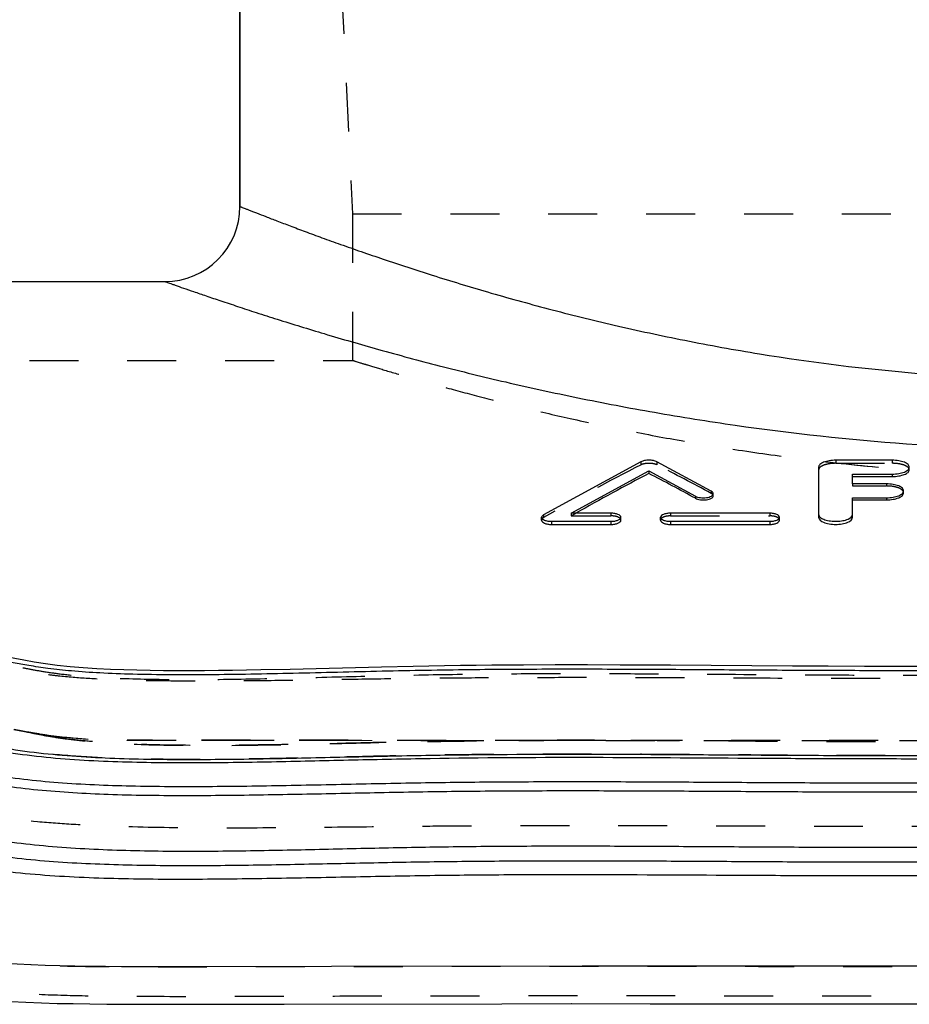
# Model space of a CAD drawing. Header units: millimetres. Extents: x 287 to 713, y 241 to 759.
# Tile 3 of 13: x 358 to 477, y 491 to 623. Entities that reach past the tile are written whole.
import ezdxf

# ---------------------------------------------------------------- set-up
doc = ezdxf.new("R2010")
doc.units = ezdxf.units.MM
doc.header["$LTSCALE"] = 65.185185
doc.linetypes.add('HIDDEN', pattern=[0.2, 0.1, -0.1])
for name, color, linetype in [('DEFAULT_2', 8, 'HIDDEN'), ('FASEN', 7, 'CONTINUOUS'), ('KOERPER', 7, 'CONTINUOUS'), ('KONST.EL_MIT_GEO', 7, 'CONTINUOUS')]:
    doc.layers.add(name, color=color, linetype=linetype)

msp = doc.modelspace()

# ---------------------------------------------------------------- linework, layer by layer
at = {"layer": 'DEFAULT_2', "color": 8, "linetype": 'HIDDEN'}
msp.add_arc((500.48, 869.23), 307.47, 263.4631, 265.5558, dxfattribs=at)
msp.add_open_spline([(402.5, 577.25), (402.34, 577.3), (403.74, 576.87), (404.42, 576.66), (407.17, 575.83), (410.21, 574.94), (414.36, 573.77), (419.23, 572.47), (424.9, 571.03), (431.27, 569.54), (438.29, 568.04), (445.91, 566.59), (454.06, 565.25), (465.75, 563.63), (481.1, 562.18), (493.62, 561.78), (500, 561.78)], degree=3, knots=[0, 0, 0, 0, 0.005019, 0.02, 0.044712, 0.078797, 0.121785, 0.173133, 0.232239, 0.298471, 0.371172, 0.449662, 0.533239, 0.621166, 0.806881, 1, 1, 1, 1], dxfattribs=at)
at = {"layer": 'FASEN', "color": 7, "linetype": 'Continuous'}
msp.add_line((387.5, 597.75), (387.5, 748.75), dxfattribs=at)
at = {"layer": 'KOERPER', "color": 7, "linetype": 'Continuous'}
for p, q in [((387.5, 748.75), (387.5, 597.75)), ((343.58, 587.75), (377.5, 587.75)), ((474.39, 563.95), (466.85, 563.95)), ((440.92, 563.73), (427.94, 556.67)), ((450.28, 559.81), (443.04, 563.74)), ((464.58, 563.03), (464.58, 556.38)), ((476.66, 562.67), (476.66, 563.03)), ((431.64, 556.89), (441.98, 562.52)), ((441.98, 562.52), (441.98, 562.18)), ((441.98, 562.52), (448.17, 559.16)), ((469.11, 560.8), (469.11, 562.11)), ((469.11, 562.11), (474.39, 562.11)), ((469.11, 561.79), (474.39, 561.79)), ((474.39, 562.11), (474.39, 561.79)), ((473.64, 560.8), (469.11, 560.8)), ((448.17, 559.16), (448.17, 558.88)), ((450.55, 559.21), (450.55, 559.48)), ((469.11, 556.38), (469.11, 558.96)), ((469.11, 558.96), (473.64, 558.96)), ((469.11, 558.68), (473.64, 558.68)), ((473.64, 558.96), (473.64, 558.68)), ((475.9, 559.61), (475.9, 559.88)), ((427.68, 555.97), (427.68, 556.35)), ((436.92, 556.89), (431.64, 556.89)), ((438.25, 555.97), (438.25, 556.35)), ((443.53, 555.97), (443.53, 556.35)), ((458.06, 556.89), (444.85, 556.89)), ((459.38, 555.97), (459.38, 556.35)), ((429, 555.82), (429, 555.4)), ((429, 555.82), (436.92, 555.82)), ((429, 555.4), (436.92, 555.4)), ((436.92, 555.82), (436.92, 555.4)), ((444.85, 555.82), (444.85, 555.4)), ((444.85, 555.82), (458.06, 555.82)), ((444.85, 555.4), (458.06, 555.4)), ((458.06, 555.82), (458.06, 555.4))]:
    msp.add_line(p, q, dxfattribs=at)
at = {"layer": 'KOERPER', "color": 8, "linetype": 'HIDDEN'}
for p, q in [((401, 627.25), (402.5, 596.75)), ((402.5, 596.75), (402.5, 577.23)), ((402.5, 596.75), (597.5, 596.75)), ((320.35, 577.25), (402.56, 577.25)), ((466.85, 563.95), (466.85, 563.54)), ((474.39, 563.95), (474.39, 563.54)), ((440.92, 563.73), (440.92, 563.34)), ((443.04, 563.74), (443.04, 563.34)), ((466.85, 563.54), (474.39, 563.54)), ((469.11, 560.8), (469.11, 560.52)), ((469.11, 560.52), (473.64, 560.52)), ((473.64, 560.8), (473.64, 560.52)), ((450.28, 559.81), (450.28, 559.53)), ((427.94, 556.67), (427.94, 556.31)), ((431.64, 556.89), (431.64, 556.54)), ((431.64, 556.54), (436.92, 556.54)), ((436.92, 556.89), (436.92, 556.54)), ((444.85, 556.89), (444.85, 556.54)), ((444.85, 556.54), (458.06, 556.54)), ((458.06, 556.89), (458.06, 556.54))]:
    msp.add_line(p, q, dxfattribs=at)
for centre, major_axis, ratio, start_param, end_param in [((433.84, 262.25), (159.04, 311.62), 0.591372, 0.682898, 0.736233), ((450.14, 262.25), (-159.89, 311.41), 0.592376, -0.714721, -0.685039), ((437.14, 262.25), (159.04, 311.62), 0.591372, 13.298446, 13.300976)]:
    msp.add_ellipse(centre, major_axis=major_axis, ratio=ratio, start_param=start_param, end_param=end_param, dxfattribs=at)
at = {"layer": 'KOERPER', "color": 7, "linetype": 'Continuous'}
for centre, major_axis, ratio, start_param, end_param in [((437.14, 262.25), (159.04, 311.62), 0.591372, 0.6921, 0.732075), ((446.84, 262.25), (-159.89, 311.41), 0.592376, -0.719591, -0.694245)]:
    msp.add_ellipse(centre, major_axis=major_axis, ratio=ratio, start_param=start_param, end_param=end_param, dxfattribs=at)
for points, knots in [([(443.04, 563.74), (442.89, 563.81), (442.54, 563.92), (441.98, 563.97), (441.42, 563.92), (441.07, 563.81), (440.92, 563.73)], [0, 0, 0, 0, 0.226726, 0.500136, 0.773471, 1, 1, 1, 1]), ([(466.85, 563.95), (466.56, 563.95), (466.01, 563.91), (465.38, 563.75), (464.97, 563.56), (464.76, 563.4), (464.62, 563.23), (464.58, 563.09), (464.58, 563.03)], [0, 0, 0, 0, 0.333312, 0.625177, 0.745675, 0.846486, 0.929121, 1, 1, 1, 1]), ([(476.66, 563.03), (476.66, 563.09), (476.62, 563.23), (476.48, 563.4), (476.27, 563.56), (475.86, 563.75), (475.23, 563.91), (474.68, 563.95), (474.39, 563.95)], [0, 0, 0, 0, 0.070879, 0.153514, 0.254325, 0.374823, 0.666688, 1, 1, 1, 1]), ([(474.39, 562.11), (474.68, 562.11), (475.23, 562.15), (475.86, 562.31), (476.27, 562.5), (476.48, 562.66), (476.62, 562.83), (476.66, 562.97), (476.66, 563.03)], [0, 0, 0, 0, 0.333312, 0.625177, 0.745675, 0.846486, 0.929121, 1, 1, 1, 1]), ([(474.39, 561.79), (474.68, 561.79), (475.11, 561.82), (475.64, 561.93), (475.98, 562.04), (476.26, 562.17), (476.48, 562.32), (476.62, 562.48), (476.66, 562.61), (476.66, 562.67)], [0, 0, 0, 0, 0.336363, 0.491125, 0.630536, 0.751127, 0.851175, 0.931971, 1, 1, 1, 1]), ([(475.9, 559.88), (475.9, 559.94), (475.87, 560.08), (475.73, 560.25), (475.51, 560.41), (475.11, 560.6), (474.47, 560.76), (473.93, 560.8), (473.64, 560.8)], [0, 0, 0, 0, 0.070879, 0.153514, 0.254325, 0.374823, 0.666688, 1, 1, 1, 1]), ([(448.17, 559.16), (448.26, 559.11), (448.48, 559.03), (448.84, 558.96), (449.24, 558.94), (449.63, 558.96), (449.99, 559.04), (450.28, 559.15), (450.48, 559.29), (450.55, 559.42), (450.55, 559.48)], [0, 0, 0, 0, 0.121561, 0.265704, 0.421929, 0.577769, 0.720824, 0.840756, 0.932078, 1, 1, 1, 1]), ([(448.17, 558.88), (448.26, 558.83), (448.48, 558.75), (448.84, 558.68), (449.24, 558.66), (449.63, 558.68), (449.99, 558.76), (450.28, 558.87), (450.48, 559.01), (450.55, 559.15), (450.55, 559.21)], [0, 0, 0, 0, 0.121595, 0.26561, 0.421616, 0.577252, 0.720182, 0.840151, 0.93171, 1, 1, 1, 1]), ([(450.55, 559.48), (450.55, 559.54), (450.48, 559.69), (450.36, 559.77), (450.28, 559.81)], [0, 0, 0, 0, 0.423828, 1, 1, 1, 1]), ([(473.64, 558.96), (473.93, 558.96), (474.47, 559), (475.11, 559.16), (475.51, 559.35), (475.73, 559.51), (475.87, 559.69), (475.9, 559.82), (475.9, 559.88)], [0, 0, 0, 0, 0.333312, 0.625177, 0.745675, 0.846486, 0.929121, 1, 1, 1, 1]), ([(473.64, 558.68), (473.93, 558.68), (474.47, 558.72), (475.11, 558.88), (475.51, 559.08), (475.73, 559.24), (475.87, 559.41), (475.9, 559.55), (475.9, 559.61)], [0, 0, 0, 0, 0.332964, 0.624749, 0.745348, 0.846318, 0.929098, 1, 1, 1, 1]), ([(427.94, 556.67), (427.87, 556.64), (427.75, 556.55), (427.68, 556.41), (427.68, 556.35)], [0, 0, 0, 0, 0.575974, 1, 1, 1, 1]), ([(427.68, 556.35), (427.68, 556.17), (427.97, 556), (428.27, 555.9), (428.58, 555.83), (428.83, 555.82), (429, 555.82)], [0, 0, 0, 0, 0.362933, 0.504173, 0.660575, 1, 1, 1, 1]), ([(438.25, 556.35), (438.25, 556.53), (437.95, 556.71), (437.65, 556.8), (437.34, 556.87), (437.09, 556.89), (436.92, 556.89)], [0, 0, 0, 0, 0.362913, 0.504155, 0.660559, 1, 1, 1, 1]), ([(436.92, 555.82), (437.09, 555.82), (437.34, 555.83), (437.65, 555.9), (437.95, 556), (438.25, 556.17), (438.25, 556.35)], [0, 0, 0, 0, 0.339441, 0.495845, 0.637087, 1, 1, 1, 1]), ([(444.85, 556.89), (444.68, 556.89), (444.43, 556.87), (444.12, 556.8), (443.82, 556.71), (443.53, 556.53), (443.53, 556.35)], [0, 0, 0, 0, 0.339441, 0.495845, 0.637087, 1, 1, 1, 1]), ([(443.53, 556.35), (443.53, 556.17), (443.82, 556), (444.12, 555.9), (444.43, 555.83), (444.68, 555.82), (444.85, 555.82)], [0, 0, 0, 0, 0.362913, 0.504155, 0.660559, 1, 1, 1, 1]), ([(459.38, 556.35), (459.38, 556.53), (459.09, 556.71), (458.79, 556.8), (458.47, 556.87), (458.23, 556.89), (458.06, 556.89)], [0, 0, 0, 0, 0.362913, 0.504155, 0.660559, 1, 1, 1, 1]), ([(458.06, 555.82), (458.23, 555.82), (458.47, 555.83), (458.79, 555.9), (459.09, 556), (459.38, 556.17), (459.38, 556.35)], [0, 0, 0, 0, 0.339441, 0.495845, 0.637087, 1, 1, 1, 1]), ([(464.58, 556.38), (464.58, 556.06), (465.07, 555.74), (465.6, 555.56), (466.13, 555.43), (466.85, 555.38), (467.56, 555.43), (468.1, 555.56), (468.62, 555.74), (469.11, 556.06), (469.11, 556.38)], [0, 0, 0, 0, 0.184496, 0.25473, 0.332238, 0.500001, 0.667765, 0.745272, 0.815506, 1, 1, 1, 1]), ([(464.6, 556.62), (464.64, 556.48), (464.82, 556.3), (465.12, 556.13), (465.54, 555.97), (466.18, 555.84), (466.85, 555.8), (467.41, 555.84), (467.81, 555.9), (468.17, 555.98), (468.66, 556.15), (469.11, 556.44), (469.11, 556.74)], [0, 0, 0, 0, 0.083514, 0.138949, 0.203473, 0.354383, 0.521112, 0.60448, 0.684551, 0.75908, 0.826157, 1, 1, 1, 1]), ([(427.68, 555.97), (427.68, 555.79), (427.96, 555.6), (428.27, 555.49), (428.58, 555.42), (428.83, 555.4), (429, 555.4)], [0, 0, 0, 0, 0.369432, 0.509811, 0.664715, 1, 1, 1, 1]), ([(436.92, 555.4), (437.09, 555.4), (437.34, 555.42), (437.65, 555.49), (437.96, 555.6), (438.25, 555.79), (438.25, 555.97)], [0, 0, 0, 0, 0.335268, 0.490165, 0.630542, 1, 1, 1, 1]), ([(443.53, 555.97), (443.53, 555.79), (443.81, 555.6), (444.12, 555.49), (444.43, 555.42), (444.68, 555.4), (444.85, 555.4)], [0, 0, 0, 0, 0.369491, 0.509866, 0.664754, 1, 1, 1, 1]), ([(458.06, 555.4), (458.23, 555.4), (458.47, 555.42), (458.79, 555.49), (459.09, 555.6), (459.38, 555.79), (459.38, 555.97)], [0, 0, 0, 0, 0.335268, 0.490165, 0.630542, 1, 1, 1, 1])]:
    msp.add_open_spline(points, degree=3, knots=knots, dxfattribs=at)
at = {"layer": 'KOERPER', "color": 8, "linetype": 'HIDDEN'}
for points, knots in [([(443.04, 563.34), (442.89, 563.41), (442.54, 563.51), (441.98, 563.55), (441.42, 563.51), (441.07, 563.41), (440.92, 563.34)], [0, 0, 0, 0, 0.225953, 0.50014, 0.774251, 1, 1, 1, 1]), ([(466.85, 563.54), (466.56, 563.54), (466.13, 563.51), (465.6, 563.4), (465.26, 563.3), (464.97, 563.17), (464.76, 563.02), (464.62, 562.86), (464.58, 562.73), (464.58, 562.67)], [0, 0, 0, 0, 0.337071, 0.491998, 0.631394, 0.75179, 0.851524, 0.932022, 1, 1, 1, 1]), ([(476.66, 562.67), (476.66, 562.73), (476.62, 562.86), (476.48, 563.02), (476.26, 563.17), (475.98, 563.3), (475.64, 563.4), (475.11, 563.51), (474.68, 563.54), (474.39, 563.54)], [0, 0, 0, 0, 0.067977, 0.148473, 0.248205, 0.368603, 0.507999, 0.662926, 1, 1, 1, 1]), ([(475.9, 559.61), (475.9, 559.67), (475.87, 559.8), (475.73, 559.98), (475.51, 560.13), (475.11, 560.33), (474.47, 560.48), (473.93, 560.52), (473.64, 560.52)], [0, 0, 0, 0, 0.070858, 0.153343, 0.253996, 0.374399, 0.66634, 1, 1, 1, 1]), ([(450.55, 559.21), (450.55, 559.27), (450.48, 559.41), (450.36, 559.49), (450.28, 559.53)], [0, 0, 0, 0, 0.424745, 1, 1, 1, 1]), ([(427.94, 556.31), (427.87, 556.27), (427.74, 556.18), (427.68, 556.04), (427.68, 555.97)], [0, 0, 0, 0, 0.569049, 1, 1, 1, 1]), ([(438.25, 555.97), (438.25, 556.16), (437.96, 556.35), (437.65, 556.45), (437.34, 556.52), (437.09, 556.54), (436.92, 556.54)], [0, 0, 0, 0, 0.368895, 0.509284, 0.664292, 1, 1, 1, 1]), ([(444.85, 556.54), (444.68, 556.54), (444.43, 556.52), (444.12, 556.45), (443.81, 556.35), (443.53, 556.16), (443.53, 555.97)], [0, 0, 0, 0, 0.335731, 0.490747, 0.631138, 1, 1, 1, 1]), ([(459.38, 555.97), (459.38, 556.16), (459.09, 556.35), (458.79, 556.45), (458.47, 556.52), (458.23, 556.54), (458.06, 556.54)], [0, 0, 0, 0, 0.368895, 0.509284, 0.664292, 1, 1, 1, 1])]:
    msp.add_open_spline(points, degree=3, knots=knots, dxfattribs=at)
at = {"layer": 'KOERPER', "color": 7, "linetype": 'Continuous'}
msp.add_open_spline([(464.58, 556.74), (464.58, 556.7), (464.59, 556.65), (464.6, 556.62)], degree=3, dxfattribs=at)
at = {"layer": 'KONST.EL_MIT_GEO', "color": 8, "linetype": 'HIDDEN'}
for p, q in [((402.5, 596.75), (402.5, 587.75)), ((364.87, 536.45), (364.87, 536.45)), ((366.64, 536.3), (366.64, 536.3)), ((360.43, 527.5), (360.45, 527.5)), ((360.44, 527.57), (360.46, 527.57)), ((360.44, 527.57), (360.46, 527.57)), ((372.5, 526.64), (372.5, 526.65)), ((428, 526.64), (372.5, 526.64)), ((563.76, 526.64), (436.25, 526.64)), ((359.68, 496.75), (359.67, 496.75)), ((361.58, 496.67), (361.57, 496.67)), ((363.52, 496.62), (363.51, 496.62)), ((365.5, 496.57), (365.5, 496.57)), ((367.54, 496.54), (367.53, 496.54)), ((369.61, 496.52), (369.61, 496.52)), ((371.75, 496.5), (371.74, 496.5)), ((373.94, 496.49), (373.94, 496.49)), ((376.19, 496.49), (376.18, 496.49)), ((380.88, 496.49), (380.87, 496.49)), ((460, 496.56), (459.95, 496.56)), ((473.76, 496.55), (473.7, 496.55))]:
    msp.add_line(p, q, dxfattribs=at)
at = {"layer": 'KONST.EL_MIT_GEO', "color": 7, "linetype": 'Continuous'}
for p, q in [((406.37, 536.4), (394.17, 536.1)), ((425.26, 536.67), (421.05, 536.64)), ((429.49, 536.69), (425.26, 536.67)), ((433.78, 536.69), (429.49, 536.69)), ((438.13, 536.68), (433.78, 536.69)), ((444.83, 536.65), (438.13, 536.68)), ((461.11, 536.53), (444.83, 536.65)), ((465.86, 536.51), (461.11, 536.53)), ((470.67, 536.49), (465.86, 536.51)), ((475.56, 536.49), (470.67, 536.49)), ((480.49, 536.49), (475.56, 536.49)), ((399.71, 496.54), (380.87, 496.49)), ((433.09, 496.58), (399.71, 496.54)), ((442.84, 496.57), (433.09, 496.58)), ((393.4, 491.53), (422.4, 491.57)), ((422.38, 491.57), (431.69, 491.58)), ((431.68, 491.58), (442.15, 491.57)), ((442.13, 491.57), (468.13, 491.55)), ((468.11, 491.55), (531.96, 491.55))]:
    msp.add_line(p, q, dxfattribs=at)
for points in [[(394.17, 536.1), (390.29, 536.02), (388.39, 535.98), (386.51, 535.95), (384.64, 535.93), (382.79, 535.91), (380.95, 535.9), (379.13, 535.9), (377.33, 535.91), (375.53, 535.94), (373.78, 535.97), (372.05, 536.02), (370.27, 536.09), (368.45, 536.18), (366.64, 536.3), (364.87, 536.45), (363.18, 536.63), (361.59, 536.84), (360.11, 537.07), (358.74, 537.31), (355.09, 537.99)], [(421.05, 536.64), (418.95, 536.62), (416.86, 536.6), (414.76, 536.57), (412.66, 536.53), (410.56, 536.49), (406.37, 536.4)], [(380.87, 496.49), (376.18, 496.49), (373.94, 496.49), (371.74, 496.5), (369.61, 496.52), (367.53, 496.54), (365.5, 496.57), (363.51, 496.62), (361.57, 496.67), (359.67, 496.75), (357.81, 496.83), (356, 496.94), (354.22, 497.07), (352.48, 497.21), (350.78, 497.38), (349.11, 497.56), (347.49, 497.76), (345.9, 497.99), (344.36, 498.23), (342.85, 498.48), (341.39, 498.75), (339.97, 499.04), (338.6, 499.34), (337.7, 499.55)], [(473.7, 496.55), (459.95, 496.56), (442.84, 496.57)], [(533.48, 496.55), (517.9, 496.55), (473.7, 496.55)], [(351.24, 492.31), (353.11, 492.14), (355.02, 492), (356.99, 491.87), (359, 491.77), (361.05, 491.69), (363.15, 491.62), (365.31, 491.58), (367.52, 491.54), (369.78, 491.52), (372.1, 491.5), (374.49, 491.49), (376.95, 491.49), (379.48, 491.5), (393.41, 491.53)]]:
    msp.add_lwpolyline(points, dxfattribs=at)
msp.add_arc((377.5, 597.75), 10, 270, 0, dxfattribs=at)
at = {"layer": 'KONST.EL_MIT_GEO', "color": 8, "linetype": 'HIDDEN'}
for centre, radius, start, end in [((372.47, 604.79), 78.14, 258.8775, 259.7169), ((372.46, 604.78), 78.14, 258.8786, 259.7184), ((372.16, 603.12), 76.44, 259.7214, 261.1831), ((372.15, 603.04), 76.37, 259.7192, 261.1839), ((372.44, 605.01), 78.36, 261.1931, 270.0451), ((372.43, 604.92), 78.27, 261.1879, 270.0504), ((372.49, 605.06), 78.42, 261.1729, 270.0046), ((372.46, 604.81), 78.16, 261.1697, 261.4257), ((372.49, 605.07), 78.43, 261.4288, 270.0041), ((432.04, -1138), 1664.65, 89.85502, 90.13891), ((432.04, -1040.68), 1567.32, 89.8462, 90.14772), ((432.04, -1040.91), 1567.54, 89.84622, 90.1477)]:
    msp.add_arc(centre, radius, start, end, dxfattribs=at)
at = {"layer": 'KONST.EL_MIT_GEO', "color": 7, "linetype": 'Continuous'}
for points, knots in [([(387.5, 597.75), (387.5, 597.75), (387.52, 597.75), (387.54, 597.73), (387.58, 597.72), (387.64, 597.69), (387.72, 597.66), (387.86, 597.61), (388.08, 597.52), (388.39, 597.4), (388.76, 597.25), (389.21, 597.07), (389.94, 596.79), (391.02, 596.37), (392.51, 595.8), (394.26, 595.13), (396.26, 594.38), (398.51, 593.56), (400.99, 592.67), (403.71, 591.71), (407.77, 590.32), (413.37, 588.49), (420.69, 586.27), (428.76, 584.03), (437.52, 581.86), (446.89, 579.84), (460.36, 577.4), (478.11, 575.2), (500, 574.27), (521.89, 575.2), (539.64, 577.4), (553.11, 579.84), (562.48, 581.86), (571.24, 584.03), (579.31, 586.27), (586.63, 588.49), (592.23, 590.32), (596.29, 591.71), (599.01, 592.67), (601.49, 593.56), (603.74, 594.38), (605.74, 595.13), (607.49, 595.8), (608.98, 596.37), (610.06, 596.79), (610.79, 597.07), (611.24, 597.25), (611.61, 597.4), (611.92, 597.52), (612.14, 597.61), (612.28, 597.66), (612.36, 597.69), (612.42, 597.72), (612.46, 597.73), (612.48, 597.75), (612.5, 597.75), (612.5, 597.75)], [0, 0, 0, 0, 0.00004, 0.000161, 0.000363, 0.000644, 0.001006, 0.001449, 0.002574, 0.004018, 0.005779, 0.007856, 0.010246, 0.015952, 0.022873, 0.030978, 0.040233, 0.050603, 0.062048, 0.074528, 0.088001, 0.117758, 0.150981, 0.187332, 0.226479, 0.268084, 0.311803, 0.404067, 0.5, 0.595933, 0.688197, 0.731916, 0.773521, 0.812668, 0.849019, 0.882242, 0.911999, 0.925472, 0.937952, 0.949397, 0.959767, 0.969022, 0.977127, 0.984048, 0.989754, 0.992144, 0.994221, 0.995982, 0.997426, 0.998551, 0.998994, 0.999356, 0.999637, 0.999839, 0.99996, 1, 1, 1, 1]), ([(305.28, 590.76), (305.28, 590.76), (305.27, 590.75), (305.27, 590.75), (305.27, 590.73), (305.27, 590.7), (305.26, 590.65), (305.25, 590.58), (305.24, 590.48), (305.22, 590.36), (305.21, 590.22), (305.18, 590), (305.15, 589.66), (305.11, 589.2), (305.07, 588.66), (305.04, 588.05), (305.01, 587.36), (304.98, 586.29), (304.98, 584.79), (305.04, 582.77), (305.19, 580.49), (305.48, 577.93), (305.94, 575.08), (306.64, 571.93), (307.6, 568.47), (308.91, 564.71), (310.62, 560.64), (312.83, 556.28), (315.63, 551.66), (319.11, 546.81), (322.66, 542.79), (326.01, 539.65), (328.87, 537.33), (332.04, 535.11), (335.49, 533), (339.22, 531.04), (343.24, 529.23), (347.56, 527.65), (352.16, 526.37), (356.99, 525.44), (363.64, 524.59), (372.1, 524.14), (382.3, 524.07), (392.5, 524.22), (402.7, 524.46), (416.31, 524.76), (429.91, 524.83), (443.52, 524.78), (453.73, 524.71), (463.94, 524.65), (474.15, 524.62), (484.36, 524.63), (494.56, 524.64), (504.77, 524.64), (514.98, 524.63), (525.19, 524.62), (535.39, 524.64), (545.6, 524.7), (555.81, 524.78), (566.02, 524.82), (576.23, 524.8), (586.43, 524.7), (596.63, 524.48), (606.83, 524.23), (617.04, 524.07), (627.23, 524.13), (635.7, 524.54), (642.37, 525.34), (647.22, 526.23), (651.86, 527.46), (656.21, 529.01), (660.27, 530.79), (664.04, 532.74), (667.53, 534.83), (670.73, 537.03), (673.64, 539.34), (677.03, 542.47), (680.63, 546.49), (684.17, 551.35), (687.01, 555.99), (689.26, 560.36), (691.47, 565.55), (693.32, 571.34), (694.2, 575.85), (694.48, 577.89)], [0, 0, 0, 0, 0.000006, 0.000024, 0.000055, 0.000098, 0.000219, 0.000387, 0.000603, 0.000864, 0.001172, 0.001524, 0.002363, 0.003377, 0.004561, 0.005911, 0.007425, 0.009098, 0.012912, 0.017326, 0.022331, 0.027959, 0.034259, 0.041298, 0.049142, 0.057845, 0.067471, 0.078115, 0.089905, 0.102966, 0.117335, 0.125038, 0.133115, 0.141575, 0.15042, 0.159655, 0.169295, 0.179359, 0.189839, 0.200641, 0.211646, 0.233914, 0.256272, 0.278631, 0.300982, 0.323335, 0.368059, 0.390422, 0.412784, 0.435147, 0.45751, 0.479873, 0.502237, 0.5246, 0.546964, 0.569327, 0.59169, 0.614053, 0.636415, 0.658779, 0.681142, 0.703503, 0.725856, 0.748207, 0.770565, 0.792925, 0.815205, 0.826229, 0.837065, 0.847593, 0.857714, 0.867407, 0.876694, 0.885589, 0.8941, 0.902226, 0.909978, 0.924434, 0.937578, 0.949443, 0.960151, 0.969838, 0.986515, 1, 1, 1, 1]), ([(685.12, 590.44), (685.15, 590.18), (685.17, 589.61), (685.2, 588.6), (685.18, 586.59), (684.98, 583.19), (684.34, 578.04), (683.16, 572.95), (681.63, 568.29), (680.01, 564.38), (677.87, 560.3), (675.11, 556.12), (671.67, 551.93), (667.53, 547.84), (663.49, 544.77), (659.87, 542.64), (656.99, 541.22), (654.09, 539.99), (651.3, 539), (648.76, 538.25), (646.56, 537.74), (644.6, 537.35), (642.68, 536.98), (640.54, 536.58), (637.97, 536.2), (634.83, 535.85), (631.08, 535.59), (626.76, 535.43), (620.11, 535.33), (611.02, 535.42), (599.61, 535.69), (588.01, 535.97), (576.68, 536.1), (565.81, 536.12), (555.28, 536.07), (544.94, 536), (534.6, 535.93), (524.14, 535.91), (513.52, 535.92), (502.77, 535.94), (488.48, 535.93), (474.34, 535.9), (460.37, 535.96), (450.05, 536.03), (439.64, 536.1), (428.97, 536.12), (419.83, 536.07), (412.27, 535.96), (404.45, 535.8), (394.78, 535.55), (383.71, 535.34), (375.12, 535.36), (369.04, 535.59), (365.27, 535.84), (362.11, 536.18), (359.53, 536.57), (357.38, 536.97), (355.45, 537.34), (353.5, 537.72), (351.3, 538.23), (348.78, 538.97), (345.99, 539.96), (343.09, 541.18), (340.21, 542.6), (337.46, 544.21), (334.1, 546.56), (330.37, 549.79), (326.58, 553.96), (323.47, 558.16), (321.02, 562.31), (319.14, 566.31), (317.74, 570.11), (316.7, 573.63), (315.75, 577.7), (315.32, 580.63), (315.14, 582.48)], [0, 0, 0, 0, 0.001799, 0.004021, 0.007106, 0.01584, 0.02796, 0.043418, 0.052444, 0.062319, 0.073053, 0.084718, 0.097411, 0.111064, 0.125435, 0.13289, 0.140471, 0.147934, 0.154976, 0.161258, 0.166456, 0.170873, 0.175241, 0.180179, 0.186156, 0.193483, 0.202322, 0.212511, 0.223817, 0.248992, 0.276231, 0.303887, 0.330413, 0.355706, 0.380184, 0.404247, 0.428278, 0.452702, 0.4776, 0.502807, 0.528091, 0.577857, 0.602041, 0.626041, 0.650256, 0.675079, 0.700915, 0.71435, 0.728121, 0.755779, 0.78222, 0.805807, 0.816032, 0.824916, 0.832288, 0.838302, 0.843263, 0.847636, 0.852042, 0.857207, 0.863462, 0.870486, 0.877942, 0.885524, 0.892984, 0.900263, 0.914301, 0.927523, 0.939709, 0.950913, 0.961226, 0.970685, 0.979271, 0.986991, 1, 1, 1, 1]), ([(303.68, 589.96), (303.68, 589.96), (303.67, 589.94), (303.67, 589.91), (303.66, 589.85), (303.65, 589.78), (303.64, 589.68), (303.62, 589.5), (303.59, 589.23), (303.56, 588.85), (303.52, 588.39), (303.49, 587.84), (303.44, 586.97), (303.41, 585.68), (303.41, 583.93), (303.48, 581.9), (303.63, 579.6), (303.93, 577.03), (304.4, 574.16), (305.12, 571), (306.54, 566.11), (308.66, 560.87), (311.59, 555.35), (314.5, 550.75), (318.13, 545.94), (321.8, 541.97), (325.25, 538.89), (328.21, 536.62), (331.45, 534.45), (334.97, 532.4), (338.77, 530.48), (342.85, 528.71), (347.21, 527.16), (351.84, 525.91), (356.7, 524.99), (363.38, 524.16), (371.87, 523.72), (382.1, 523.65), (392.35, 523.8), (402.59, 524.05), (416.24, 524.34), (433.32, 524.43), (450.4, 524.31), (464.06, 524.23), (474.3, 524.2), (484.55, 524.21), (494.8, 524.22), (505.04, 524.22), (515.29, 524.21), (525.54, 524.2), (535.78, 524.23), (546.03, 524.29), (556.28, 524.36), (566.52, 524.4), (576.77, 524.38), (587.01, 524.27), (597.25, 524.05), (607.49, 523.81), (617.73, 523.65), (627.97, 523.72), (636.46, 524.15), (643.15, 524.97), (648.01, 525.88), (652.65, 527.12), (657.02, 528.66), (661.1, 530.42), (664.91, 532.34), (668.44, 534.38), (671.7, 536.55), (674.66, 538.82), (678.13, 541.9), (681.81, 545.86), (685.44, 550.67), (688.37, 555.27), (690.69, 559.62), (692.98, 564.79), (694.87, 570.57), (695.77, 575.09), (696.05, 577.12)], [0, 0, 0, 0, 0.000025, 0.000098, 0.00022, 0.000389, 0.000606, 0.000869, 0.001533, 0.002376, 0.003394, 0.004584, 0.00594, 0.009141, 0.012969, 0.017398, 0.022417, 0.028058, 0.034371, 0.041422, 0.049276, 0.067628, 0.078305, 0.090137, 0.103243, 0.117667, 0.125407, 0.133525, 0.14203, 0.150919, 0.160196, 0.169871, 0.17996, 0.190451, 0.201254, 0.212255, 0.234512, 0.256859, 0.279206, 0.301545, 0.323886, 0.368586, 0.413288, 0.435639, 0.45799, 0.480342, 0.502694, 0.525046, 0.547397, 0.569749, 0.5921, 0.614451, 0.636802, 0.659154, 0.681505, 0.703854, 0.726195, 0.748534, 0.770881, 0.793228, 0.815488, 0.826494, 0.837305, 0.847807, 0.85791, 0.867597, 0.876886, 0.885787, 0.894304, 0.902434, 0.910186, 0.924632, 0.937756, 0.949602, 0.96029, 0.96995, 0.986565, 1, 1, 1, 1]), ([(377.5, 587.75), (377.51, 587.75), (377.56, 587.72), (377.68, 587.69), (377.87, 587.62), (378.14, 587.52), (378.49, 587.4), (379.11, 587.18), (380.06, 586.85), (381.43, 586.38), (383.09, 585.81), (385.04, 585.15), (387.27, 584.41), (389.77, 583.59), (393.61, 582.36), (399.03, 580.7), (406.22, 578.61), (414.28, 576.45), (423.13, 574.28), (432.68, 572.19), (442.87, 570.25), (457.43, 567.93), (476.52, 565.85), (500, 564.98), (523.48, 565.85), (542.57, 567.93), (557.13, 570.25), (567.32, 572.19), (576.87, 574.28), (585.72, 576.45), (593.78, 578.61), (600.97, 580.7), (606.39, 582.36), (610.23, 583.59), (612.73, 584.41), (614.96, 585.15), (616.91, 585.81), (618.57, 586.38), (619.94, 586.85), (620.89, 587.18), (621.51, 587.4), (621.86, 587.52), (622.13, 587.62), (622.32, 587.69), (622.44, 587.72), (622.49, 587.75), (622.5, 587.75)], [0, 0, 0, 0, 0.000164, 0.000656, 0.001475, 0.00262, 0.00409, 0.005882, 0.010426, 0.016229, 0.023263, 0.031495, 0.040889, 0.051405, 0.063001, 0.089256, 0.119293, 0.152746, 0.189254, 0.22846, 0.270011, 0.313551, 0.405103, 0.5, 0.594897, 0.686449, 0.729989, 0.77154, 0.810746, 0.847254, 0.880707, 0.910744, 0.936999, 0.948595, 0.959111, 0.968505, 0.976737, 0.983771, 0.989574, 0.994118, 0.99591, 0.99738, 0.998525, 0.999344, 0.999836, 1, 1, 1, 1]), ([(301.68, 587.29), (301.64, 587.02), (301.53, 585.98), (301.38, 583.7), (301.39, 580.06), (301.72, 575.12), (302.57, 570.23), (303.77, 565.7), (305.07, 561.78), (306.81, 557.58), (309.06, 553.11), (311.89, 548.44), (315.38, 543.62), (318.89, 539.69), (322.15, 536.67), (324.89, 534.47), (327.86, 532.39), (332.16, 529.76), (336.79, 527.43), (341.73, 525.43), (345.68, 524.08), (349.84, 522.97), (355.7, 521.78), (363.44, 520.91), (373.14, 520.52), (383.28, 520.48), (393.72, 520.64), (402.53, 520.83), (409.59, 520.97), (416.59, 521.08), (425.28, 521.15), (435.66, 521.16), (445.99, 521.11), (456.31, 521.04), (466.65, 520.99), (480.46, 520.97), (497.74, 521.01), (515.02, 520.98), (528.84, 520.98), (539.19, 521.02), (549.51, 521.08), (559.84, 521.14), (570.19, 521.16), (580.61, 521.12), (591.12, 520.97), (601.69, 520.74), (612.2, 520.53), (622.49, 520.47), (632.4, 520.68), (640.34, 521.28), (646.39, 522.19), (650.71, 523.1), (654.84, 524.24), (658.77, 525.62), (662.5, 527.16), (667.15, 529.39), (671.5, 531.92), (675.48, 534.74), (679.02, 537.65), (682.86, 541.52), (686.67, 546.35), (689.78, 551.09), (692.28, 555.65), (694.77, 561.16), (696.82, 567.35), (697.78, 572.2), (698.08, 574.38)], [0, 0, 0, 0, 0.001767, 0.006806, 0.014754, 0.025354, 0.038828, 0.046821, 0.055717, 0.065531, 0.076297, 0.08807, 0.100905, 0.114763, 0.122085, 0.129673, 0.137507, 0.145557, 0.162294, 0.171039, 0.180048, 0.18933, 0.198888, 0.21876, 0.239706, 0.261734, 0.284415, 0.307358, 0.318794, 0.330151, 0.352706, 0.375092, 0.397379, 0.419642, 0.441962, 0.464343, 0.509114, 0.553877, 0.576266, 0.59862, 0.620898, 0.643165, 0.665499, 0.687973, 0.710648, 0.733573, 0.756416, 0.778777, 0.800239, 0.820552, 0.830336, 0.839859, 0.849103, 0.858079, 0.866788, 0.875241, 0.89149, 0.899295, 0.906849, 0.921155, 0.934441, 0.946671, 0.95786, 0.968078, 0.985768, 1, 1, 1, 1]), ([(300.99, 580.99), (300.99, 577.76), (301.33, 573.44), (302.41, 568.03), (303.7, 563.12), (305.65, 557.84), (308.37, 552.32), (311.06, 547.78), (314.36, 543.1), (317.67, 539.25), (320.75, 536.27), (323.33, 534.08), (326.16, 532.01), (330.27, 529.37), (334.74, 527.01), (339.52, 524.95), (343.36, 523.53), (347.41, 522.31), (353.14, 520.97), (360.68, 519.93), (370.11, 519.39), (379.92, 519.27), (390.03, 519.38), (400.29, 519.58), (410.56, 519.8), (420.77, 519.92), (430.91, 519.96), (441.01, 519.93), (451.09, 519.88), (461.18, 519.81), (471.28, 519.78), (484.76, 519.78), (501.61, 519.81), (518.46, 519.78), (531.94, 519.78), (542.04, 519.83), (552.12, 519.9), (562.2, 519.95), (572.31, 519.96), (582.47, 519.9), (592.71, 519.74), (602.98, 519.51), (613.21, 519.33), (623.24, 519.28), (632.94, 519.51), (642.23, 520.23), (649.62, 521.52), (655.19, 523.06), (659.11, 524.41), (662.83, 525.93), (667.44, 528.11), (671.73, 530.57), (675.67, 533.32), (679.17, 536.13), (682.97, 539.88), (686.76, 544.6), (689.86, 549.24), (692.37, 553.72), (694.89, 559.14), (697.01, 565.29), (698.22, 571.02), (698.72, 574.94), (698.96, 577.99), (699.03, 580.11), (699.03, 581.42)], [0, 0, 0, 0, 0.020753, 0.027658, 0.03537, 0.05334, 0.063654, 0.074911, 0.087172, 0.100415, 0.107409, 0.114665, 0.122168, 0.129897, 0.146041, 0.154515, 0.163296, 0.172351, 0.181676, 0.201006, 0.221162, 0.242269, 0.264024, 0.286098, 0.308155, 0.329987, 0.351679, 0.373274, 0.394829, 0.416406, 0.43805, 0.459709, 0.502976, 0.546255, 0.567915, 0.58954, 0.611103, 0.632663, 0.654283, 0.676017, 0.697912, 0.720014, 0.742021, 0.763609, 0.784425, 0.804309, 0.823358, 0.832512, 0.841395, 0.849982, 0.858271, 0.874115, 0.881701, 0.88905, 0.902966, 0.9159, 0.927835, 0.938778, 0.948798, 0.966234, 0.9804, 0.986349, 0.991586, 1, 1, 1, 1]), ([(296.8, 575.44), (296.8, 575.43), (296.79, 575.39), (296.78, 575.32), (296.76, 575.19), (296.74, 574.97), (296.7, 574.63), (296.67, 574.21), (296.61, 573.46), (296.55, 572.32), (296.5, 570.71), (296.51, 568.8), (296.59, 566.59), (296.77, 564.08), (297.1, 561.28), (297.62, 558.18), (298.37, 554.76), (299.42, 551.03), (300.84, 547.01), (302.72, 542.71), (305.14, 538.18), (308.2, 533.47), (312.03, 528.71), (316.84, 524.12), (322.79, 519.94), (328.56, 516.89), (333.75, 514.66), (338.07, 513.08), (342.66, 511.69), (349.17, 510.15), (357.67, 508.9), (368.07, 508.27), (378.58, 508.13), (389.1, 508.23), (399.63, 508.42), (410.15, 508.64), (420.68, 508.76), (434.72, 508.8), (448.76, 508.72), (462.8, 508.65), (473.33, 508.62), (483.86, 508.63), (494.39, 508.63), (504.92, 508.64), (515.45, 508.63), (525.98, 508.62), (540.02, 508.65), (554.06, 508.75), (568.1, 508.79), (578.63, 508.76), (589.15, 508.65), (599.68, 508.44), (610.2, 508.24), (620.73, 508.13), (631.24, 508.25), (641.65, 508.84), (650.17, 510.03), (656.71, 511.53), (661.34, 512.88), (665.69, 514.44), (670.94, 516.65), (676.78, 519.68), (682.81, 523.83), (687.68, 528.4), (691.57, 533.16), (694.67, 537.87), (697.14, 542.42), (699.06, 546.73), (700.51, 550.77), (701.86, 555.54), (702.54, 559.01), (702.86, 561.23)], [0, 0, 0, 0, 0.000107, 0.000239, 0.000424, 0.000944, 0.001661, 0.002571, 0.003667, 0.006396, 0.009811, 0.013875, 0.018552, 0.023846, 0.029792, 0.036435, 0.04382, 0.051988, 0.060985, 0.070872, 0.081714, 0.093573, 0.106456, 0.120393, 0.135573, 0.152478, 0.161697, 0.171435, 0.18162, 0.192148, 0.213856, 0.235986, 0.25824, 0.280512, 0.302775, 0.325034, 0.347302, 0.369575, 0.414119, 0.436391, 0.458663, 0.480936, 0.503209, 0.525481, 0.547754, 0.570026, 0.592299, 0.636843, 0.659115, 0.681388, 0.703656, 0.725916, 0.748178, 0.770449, 0.792707, 0.814851, 0.836602, 0.847168, 0.857404, 0.867207, 0.876496, 0.89353, 0.908808, 0.922819, 0.93577, 0.947695, 0.958596, 0.968538, 0.97759, 0.98582, 1, 1, 1, 1]), ([(656.01, 515.75), (653.05, 514.88), (646.9, 513.49), (637.4, 512.36), (627.67, 511.89), (617.86, 511.81), (608.04, 511.95), (598.23, 512.18), (588.41, 512.4), (578.59, 512.52), (568.77, 512.55), (555.67, 512.51), (542.57, 512.41), (529.47, 512.36), (519.65, 512.36), (509.82, 512.37), (496.73, 512.38), (483.63, 512.36), (470.53, 512.36), (460.7, 512.4), (450.88, 512.46), (441.06, 512.52), (431.23, 512.55), (421.41, 512.52), (411.59, 512.4), (401.77, 512.18), (391.96, 511.95), (382.14, 511.81), (372.33, 511.89), (362.6, 512.36), (353.1, 513.49), (346.95, 514.88), (343.99, 515.75)], [0, 0, 0, 0, 0.029602, 0.060376, 0.091643, 0.123048, 0.154459, 0.185852, 0.217246, 0.248656, 0.280074, 0.311492, 0.374326, 0.405744, 0.437163, 0.468581, 0.5, 0.562838, 0.594256, 0.625674, 0.657091, 0.688508, 0.719927, 0.751344, 0.782754, 0.814148, 0.845541, 0.876952, 0.908358, 0.939624, 0.970398, 1, 1, 1, 1]), ([(657.31, 513.83), (654.31, 512.96), (648.09, 511.58), (638.5, 510.45), (628.68, 509.99), (618.8, 509.9), (608.9, 510.02), (599.01, 510.22), (589.11, 510.43), (579.21, 510.54), (569.31, 510.58), (556.11, 510.55), (542.91, 510.45), (529.71, 510.4), (519.8, 510.4), (509.9, 510.41), (496.7, 510.42), (483.5, 510.4), (470.29, 510.4), (460.39, 510.44), (450.49, 510.5), (440.59, 510.56), (430.69, 510.58), (420.79, 510.54), (410.89, 510.43), (400.99, 510.22), (391.1, 510.02), (381.2, 509.9), (371.32, 509.99), (361.5, 510.45), (351.91, 511.58), (345.69, 512.96), (342.69, 513.83)], [0, 0, 0, 0, 0.029704, 0.060515, 0.091778, 0.123171, 0.154573, 0.18596, 0.217346, 0.248745, 0.280152, 0.311559, 0.374371, 0.405778, 0.437185, 0.468593, 0.5, 0.562815, 0.594223, 0.625629, 0.657035, 0.688441, 0.719848, 0.751255, 0.782654, 0.81404, 0.845427, 0.87683, 0.908222, 0.939485, 0.970296, 1, 1, 1, 1])]:
    msp.add_open_spline(points, degree=3, knots=knots, dxfattribs=at)
at = {"layer": 'KONST.EL_MIT_GEO', "color": 8, "linetype": 'HIDDEN'}
for points, knots in [([(694.84, 590.25), (694.84, 590.25), (694.85, 590.24), (694.85, 590.23), (694.85, 590.22), (694.85, 590.18), (694.86, 590.13), (694.87, 590.04), (694.88, 589.93), (694.9, 589.79), (694.91, 589.63), (694.94, 589.36), (694.96, 588.97), (695, 588.43), (695.02, 587.78), (695.04, 587.05), (695.05, 586.21), (695.04, 585.28), (695.02, 584.25), (694.95, 582.68), (694.8, 580.48), (694.46, 577.54), (693.89, 574.21), (692.99, 570.47), (691.71, 566.34), (689.93, 561.82), (687.54, 556.91), (684.4, 551.66), (680.36, 546.1), (676.14, 541.53), (672.06, 538.03), (668.53, 535.47), (664.62, 533.05), (658.78, 529.99), (652.3, 527.47), (645.28, 525.81), (639.67, 524.97), (633.92, 524.46), (628.12, 524.2), (622.3, 524.1), (614.54, 524.1), (604.83, 524.27), (593.19, 524.57), (581.54, 524.77), (569.89, 524.82), (558.23, 524.79), (546.58, 524.71), (534.93, 524.64), (523.28, 524.62), (511.62, 524.63), (499.97, 524.64), (488.32, 524.63), (476.66, 524.62), (465.01, 524.64), (453.36, 524.71), (441.71, 524.79), (430.05, 524.82), (418.4, 524.77), (406.75, 524.57), (395.11, 524.27), (385.4, 524.1), (377.64, 524.1), (371.81, 524.2), (366.01, 524.46), (360.27, 524.97), (354.66, 525.82), (347.64, 527.49), (341.17, 530.01), (335.34, 533.08), (331.43, 535.49), (327.9, 538.06), (324.76, 540.75), (322, 543.54), (318.85, 547.19), (315.58, 551.69), (312.44, 556.94), (310.06, 561.85), (308.29, 566.37), (307, 570.49), (306.11, 574.21), (305.53, 577.53), (305.19, 580.48), (305.02, 583.07), (304.98, 585), (304.98, 586.37), (305, 587.25), (305.04, 588.05), (305.08, 588.74), (305.12, 589.34), (305.16, 589.77), (305.19, 590.06), (305.21, 590.24), (305.23, 590.4), (305.24, 590.52), (305.25, 590.61), (305.26, 590.67), (305.27, 590.7), (305.27, 590.73), (305.27, 590.74), (305.27, 590.75), (305.28, 590.76), (305.28, 590.76)], [0, 0, 0, 0, 0.000007, 0.000027, 0.000061, 0.000108, 0.000243, 0.000431, 0.000672, 0.000966, 0.001312, 0.001711, 0.002666, 0.003829, 0.005199, 0.006775, 0.008558, 0.010546, 0.012741, 0.015143, 0.020573, 0.026864, 0.03406, 0.042222, 0.051418, 0.061732, 0.073291, 0.086278, 0.100875, 0.117143, 0.125956, 0.135254, 0.145038, 0.155318, 0.177433, 0.189259, 0.201415, 0.21374, 0.226139, 0.238562, 0.250989, 0.275837, 0.300678, 0.325526, 0.35038, 0.375235, 0.400089, 0.424944, 0.449799, 0.474654, 0.499509, 0.524364, 0.549219, 0.574074, 0.598929, 0.623783, 0.648638, 0.673492, 0.69834, 0.723181, 0.748029, 0.760457, 0.772879, 0.785277, 0.797602, 0.809754, 0.821577, 0.84368, 0.853955, 0.863734, 0.873027, 0.881835, 0.890183, 0.898102, 0.912692, 0.925677, 0.937236, 0.947543, 0.956718, 0.964842, 0.972006, 0.978306, 0.983815, 0.988575, 0.990669, 0.992565, 0.994258, 0.995744, 0.997018, 0.998074, 0.998519, 0.998907, 0.999238, 0.99951, 0.999723, 0.999807, 0.999876, 0.99993, 0.999969, 0.999992, 1, 1, 1, 1]), ([(694.9, 577.27), (694.9, 577.2), (694.92, 576.89), (694.96, 576.19), (694.97, 575.04), (694.95, 573.43), (694.85, 571.38), (694.67, 568.89), (694.34, 565.97), (693.79, 562.64), (692.91, 558.9), (691.61, 554.79), (689.8, 550.35), (687.37, 545.65), (684.23, 540.77), (680.32, 535.78), (675.55, 530.84), (669.84, 526.19), (663.25, 522.1), (657.17, 519.4), (652.02, 517.83), (646.56, 516.6), (640.75, 515.86), (634.57, 515.41), (627.57, 515.09), (618.15, 514.93), (606.32, 514.98), (596.17, 515.1), (587.99, 515.19), (579.96, 515.25), (570.09, 515.27), (558.37, 515.26), (546.76, 515.22), (535.15, 515.18), (519.57, 515.16), (500, 515.19), (480.43, 515.16), (464.85, 515.18), (453.24, 515.22), (441.63, 515.26), (429.91, 515.27), (420.04, 515.25), (412.01, 515.19), (403.83, 515.1), (393.68, 514.98), (381.85, 514.93), (372.43, 515.09), (365.43, 515.41), (359.25, 515.86), (353.44, 516.6), (347.98, 517.83), (342.83, 519.4), (336.75, 522.1), (330.16, 526.19), (324.45, 530.84), (319.68, 535.78), (315.77, 540.77), (312.63, 545.65), (310.2, 550.35), (308.39, 554.79), (307.1, 558.9), (306.22, 562.64), (305.66, 565.97), (305.34, 568.89), (305.14, 571.38), (305.02, 573.42), (304.97, 575.02), (304.97, 576.25), (304.98, 576.94), (305, 577.25)], [0, 0, 0, 0, 0.000507, 0.002019, 0.00452, 0.007997, 0.012439, 0.017839, 0.024188, 0.031488, 0.039763, 0.049064, 0.059416, 0.070829, 0.083346, 0.097036, 0.111879, 0.127817, 0.144709, 0.162056, 0.170767, 0.179605, 0.198398, 0.208696, 0.21976, 0.243895, 0.269826, 0.296495, 0.309772, 0.32287, 0.34859, 0.373857, 0.398895, 0.42393, 0.449151, 0.500025, 0.550899, 0.576119, 0.601155, 0.626193, 0.65146, 0.677179, 0.690278, 0.703555, 0.730224, 0.756155, 0.78029, 0.791354, 0.801652, 0.820445, 0.829283, 0.837994, 0.855341, 0.872233, 0.888171, 0.903014, 0.916705, 0.929222, 0.940636, 0.950987, 0.960287, 0.968562, 0.975863, 0.982211, 0.987606, 0.99204, 0.995506, 0.997995, 1, 1, 1, 1]), ([(681.59, 577.69), (681.34, 575.89), (680.84, 573.07), (679.84, 569.19), (678.44, 564.71), (676.45, 560.08), (673.71, 555.5), (671.13, 552.01), (668.03, 548.63), (664.4, 545.45), (660.23, 542.61), (655.63, 540.25), (651.66, 538.69), (648.61, 537.75), (646.66, 537.25), (645.01, 536.93), (643.59, 536.69), (642.24, 536.45), (640.74, 536.15), (638.95, 535.82), (636.73, 535.48), (634.01, 535.18), (629.41, 534.85), (622.64, 534.67), (613.61, 534.72), (603.74, 534.94), (593.52, 535.22), (583.41, 535.42), (573.64, 535.5), (564.27, 535.51), (555.16, 535.46), (546.21, 535.39), (537.29, 535.33), (528.27, 535.29), (515.98, 535.29), (500.45, 535.33), (484.9, 535.29), (472.59, 535.29), (460.6, 535.33), (448.66, 535.44), (436.61, 535.5), (427.27, 535.51), (417.54, 535.43), (407.45, 535.25), (397.23, 534.97), (387.31, 534.73), (378.18, 534.67), (371.29, 534.83), (366.57, 535.13), (363.75, 535.42), (361.43, 535.75), (359.57, 536.09), (358.03, 536.39), (356.66, 536.65), (355.27, 536.88), (353.68, 537.17), (351.79, 537.64), (348.78, 538.53), (344.82, 540.05), (340.19, 542.36), (335.98, 545.17), (332.3, 548.31), (329.15, 551.68), (326.51, 555.17), (324.36, 558.7), (322.64, 562.21), (321.29, 565.63), (320.24, 568.89), (319.22, 572.79), (318.69, 575.64), (318.44, 577.45)], [0, 0, 0, 0, 0.013365, 0.021052, 0.029413, 0.047903, 0.057968, 0.068599, 0.079847, 0.091665, 0.104, 0.116885, 0.129609, 0.135364, 0.140371, 0.144392, 0.147731, 0.150953, 0.15455, 0.158924, 0.164363, 0.171058, 0.179073, 0.198333, 0.220874, 0.245499, 0.270986, 0.296083, 0.319954, 0.342849, 0.365078, 0.386943, 0.408731, 0.430769, 0.453264, 0.499176, 0.545127, 0.567662, 0.589742, 0.633383, 0.655564, 0.678382, 0.702146, 0.727138, 0.752644, 0.777404, 0.800197, 0.81982, 0.828072, 0.835023, 0.840693, 0.845253, 0.848969, 0.852223, 0.8555, 0.859343, 0.864175, 0.869808, 0.882429, 0.895356, 0.907741, 0.919608, 0.930915, 0.941602, 0.951718, 0.961297, 0.970329, 0.978754, 0.986507, 1, 1, 1, 1]), ([(318.53, 576.78), (318.74, 575.26), (319.32, 571.95), (320.78, 566.64), (323.19, 560.6), (326.29, 555.28), (329.73, 550.87), (333.12, 547.39), (336.53, 544.64), (339.72, 542.55), (342.45, 541.03), (345.45, 539.64), (348.12, 538.6), (350.37, 537.86), (352.14, 537.35), (353.97, 536.89), (355.84, 536.51), (357.72, 536.13), (359.63, 535.76), (361.56, 535.46), (364.19, 535.14), (367.52, 534.89), (371.53, 534.71), (375.55, 534.62), (380.92, 534.56), (387.63, 534.58), (395.69, 534.68), (403.74, 534.82), (411.8, 534.94), (419.85, 535.01), (427.91, 535.04), (438.65, 535.04), (452.08, 534.98), (473.57, 534.88), (500.43, 534.95), (527.29, 534.88), (548.77, 534.99), (562.2, 535.04), (572.94, 535.04), (581, 535), (589.06, 534.93), (597.11, 534.8), (605.17, 534.67), (613.22, 534.57), (621.28, 534.56), (627.98, 534.68), (632.67, 534.91), (635.33, 535.11), (637.31, 535.31), (639.26, 535.57), (641.18, 535.9), (643.08, 536.29), (644.96, 536.67), (646.81, 537.08), (648.62, 537.56), (650.36, 538.09), (652.58, 538.86), (655.21, 539.92), (658.15, 541.34), (660.82, 542.88), (663.94, 544.99), (667.28, 547.76), (670.59, 551.24), (673.95, 555.64), (676.97, 560.94), (679.32, 566.94), (680.74, 572.21), (681.3, 575.49), (681.5, 577)], [0, 0, 0, 0, 0.011305, 0.024741, 0.040545, 0.059213, 0.06991, 0.081752, 0.094971, 0.102191, 0.109866, 0.117995, 0.126546, 0.130976, 0.135508, 0.14014, 0.144853, 0.149583, 0.154342, 0.159162, 0.164034, 0.173865, 0.183748, 0.193649, 0.203555, 0.223371, 0.243183, 0.262994, 0.282805, 0.302619, 0.322435, 0.342251, 0.381883, 0.421514, 0.500779, 0.580043, 0.619675, 0.659307, 0.679123, 0.698938, 0.718752, 0.738563, 0.758374, 0.778187, 0.798003, 0.817806, 0.827682, 0.832601, 0.837494, 0.842346, 0.84714, 0.85188, 0.856608, 0.861293, 0.865883, 0.870372, 0.874758, 0.883222, 0.891257, 0.898833, 0.905961, 0.919022, 0.930732, 0.94132, 0.959818, 0.975487, 0.988804, 1, 1, 1, 1]), ([(707.85, 555.49), (707.88, 555.21), (707.9, 554.56), (707.92, 553.42), (707.91, 551.93), (707.85, 550.02), (707.72, 547.71), (707.49, 544.99), (707.12, 541.89), (706.55, 538.41), (705.74, 534.56), (704.57, 530.37), (702.89, 525.88), (700.56, 521.13), (697.41, 516.16), (693.11, 511.09), (687.26, 506.11), (681.02, 502.44), (674.9, 499.67), (669.23, 497.57), (662.82, 495.74), (655.92, 494.32), (648.86, 493.38), (641.91, 492.86), (635.21, 492.62), (626.75, 492.5), (616.67, 492.51), (604.96, 492.54), (593.62, 492.57), (582.32, 492.59), (566.86, 492.62), (551.13, 492.6), (535.26, 492.58), (519.52, 492.57), (500, 492.58), (480.48, 492.57), (464.74, 492.58), (448.87, 492.6), (433.14, 492.62), (417.68, 492.59), (406.38, 492.57), (395.04, 492.54), (383.33, 492.51), (373.25, 492.5), (364.8, 492.62), (358.09, 492.86), (351.14, 493.38), (344.08, 494.32), (337.18, 495.74), (330.77, 497.57), (325.1, 499.67), (318.98, 502.44), (312.74, 506.11), (306.89, 511.09), (302.59, 516.16), (299.44, 521.13), (297.11, 525.88), (295.43, 530.37), (294.26, 534.56), (293.45, 538.41), (292.88, 541.89), (292.51, 544.99), (292.28, 547.71), (292.15, 550.02), (292.09, 551.93), (292.08, 553.42), (292.1, 554.57), (292.13, 555.21), (292.15, 555.5)], [0, 0, 0, 0, 0.001752, 0.003935, 0.006979, 0.010872, 0.015597, 0.021155, 0.027534, 0.034713, 0.042705, 0.051562, 0.061307, 0.072003, 0.083828, 0.097209, 0.112521, 0.130541, 0.141258, 0.153586, 0.16745, 0.182005, 0.196646, 0.210934, 0.224617, 0.237673, 0.262614, 0.286308, 0.309224, 0.331978, 0.355425, 0.403718, 0.428175, 0.452454, 0.499993, 0.547532, 0.571811, 0.596268, 0.644561, 0.668008, 0.690762, 0.713679, 0.737372, 0.762313, 0.775369, 0.789047, 0.803333, 0.817977, 0.832536, 0.8464, 0.858728, 0.869445, 0.887465, 0.902777, 0.916158, 0.927983, 0.938679, 0.948425, 0.957281, 0.965272, 0.972452, 0.978831, 0.984389, 0.989116, 0.993011, 0.996059, 0.998245, 1, 1, 1, 1]), ([(324.06, 545.37), (324.85, 544.4), (326.69, 542.46), (329.9, 539.76), (333.71, 537.14), (339.76, 533.71), (348.64, 530.05), (356.35, 528.21), (360.46, 527.57)], [0, 0, 0, 0, 0.091288, 0.192953, 0.304869, 0.426707, 0.697855, 1, 1, 1, 1]), ([(324.06, 545.37), (324.85, 544.4), (326.69, 542.46), (329.9, 539.76), (333.71, 537.14), (339.75, 533.71), (348.63, 530.05), (356.34, 528.21), (360.44, 527.57)], [0, 0, 0, 0, 0.091295, 0.192964, 0.304881, 0.426718, 0.69786, 1, 1, 1, 1]), ([(641.49, 527.9), (640.98, 527.8), (639.84, 527.55), (637.87, 527.17), (635.4, 526.8), (632.36, 526.47), (628.79, 526.23), (623.2, 526), (615.44, 525.94), (605.5, 526.09), (596.84, 526.3), (589.82, 526.45), (583, 526.56), (574.75, 526.63), (565.15, 526.64), (555.84, 526.6), (546.7, 526.53), (537.59, 526.47), (528.39, 526.44), (515.86, 526.44), (500.01, 526.47), (484.15, 526.44), (471.62, 526.44), (462.42, 526.47), (453.31, 526.53), (444.17, 526.6), (434.86, 526.64), (425.26, 526.63), (417.01, 526.56), (410.19, 526.45), (403.17, 526.3), (394.51, 526.09), (384.57, 525.94), (376.81, 526), (371.21, 526.23), (367.65, 526.47), (364.61, 526.8), (362.13, 527.17), (360.16, 527.55), (359.02, 527.8), (358.52, 527.9)], [0, 0, 0, 0, 0.005456, 0.012386, 0.02117, 0.032001, 0.044727, 0.058996, 0.091266, 0.126975, 0.164289, 0.182975, 0.201328, 0.23659, 0.270337, 0.303047, 0.335178, 0.367173, 0.399522, 0.432554, 0.499983, 0.567413, 0.600445, 0.632796, 0.664791, 0.696922, 0.72963, 0.763376, 0.798636, 0.816988, 0.835674, 0.872988, 0.908699, 0.940975, 0.955246, 0.967976, 0.978814, 0.987607, 0.994543, 1, 1, 1, 1]), ([(358.52, 527.9), (358.66, 527.87), (359.3, 527.74), (359.93, 527.6), (360.43, 527.5)], [0, 0, 0, 0, 0.224693, 1, 1, 1, 1]), ([(360.45, 527.5), (361.09, 527.37), (362.55, 527.1), (365.01, 526.75), (367.99, 526.45), (372.84, 526.12), (379.78, 525.94), (388.87, 525.98), (398.63, 526.18), (408.61, 526.43), (418.43, 526.58), (424.86, 526.62), (428, 526.62)], [0, 0, 0, 0, 0.029242, 0.065789, 0.110209, 0.16174, 0.281527, 0.418095, 0.564694, 0.714589, 0.860801, 1, 1, 1, 1]), ([(372.5, 526.65), (381.75, 526.66), (400.25, 526.65), (418.75, 526.64), (428, 526.64)], [0, 0, 0, 0, 0.499941, 1, 1, 1, 1]), ([(428, 526.64), (418.75, 526.64), (400.25, 526.65), (381.75, 526.66), (372.5, 526.65)], [0, 0, 0, 0, 0.500059, 1, 1, 1, 1]), ([(436.25, 526.64), (457.5, 526.64), (500, 526.65), (542.51, 526.64), (563.76, 526.64)], [0, 0, 0, 0, 0.5, 1, 1, 1, 1]), ([(563.76, 526.64), (542.51, 526.64), (500, 526.65), (457.5, 526.64), (436.25, 526.64)], [0, 0, 0, 0, 0.5, 1, 1, 1, 1]), ([(337.7, 499.55), (341.58, 498.63), (347.48, 497.64), (355.32, 496.94), (361.03, 496.66), (366.55, 496.54), (373.59, 496.47), (382.08, 496.49), (391.99, 496.52), (401.61, 496.53), (411.11, 496.54), (423.98, 496.57), (440.4, 496.57), (460.33, 496.54), (480.25, 496.54), (500, 496.55), (519.75, 496.54), (539.67, 496.54), (559.6, 496.57), (576.02, 496.57), (588.88, 496.54), (598.39, 496.53), (608.01, 496.52), (617.92, 496.49), (626.41, 496.47), (633.45, 496.54), (638.97, 496.66), (644.68, 496.94), (652.52, 497.64), (658.42, 498.63), (662.3, 499.55)], [0, 0, 0, 0, 0.036825, 0.055016, 0.072657, 0.08961, 0.105975, 0.137605, 0.167972, 0.197454, 0.226432, 0.25568, 0.316161, 0.378008, 0.439667, 0.5, 0.560333, 0.621992, 0.68384, 0.744314, 0.773568, 0.80254, 0.832016, 0.86239, 0.894024, 0.91039, 0.92734, 0.944979, 0.963173, 1, 1, 1, 1])]:
    msp.add_open_spline(points, degree=3, knots=knots, dxfattribs=at)

doc.saveas('drawing.dxf')
